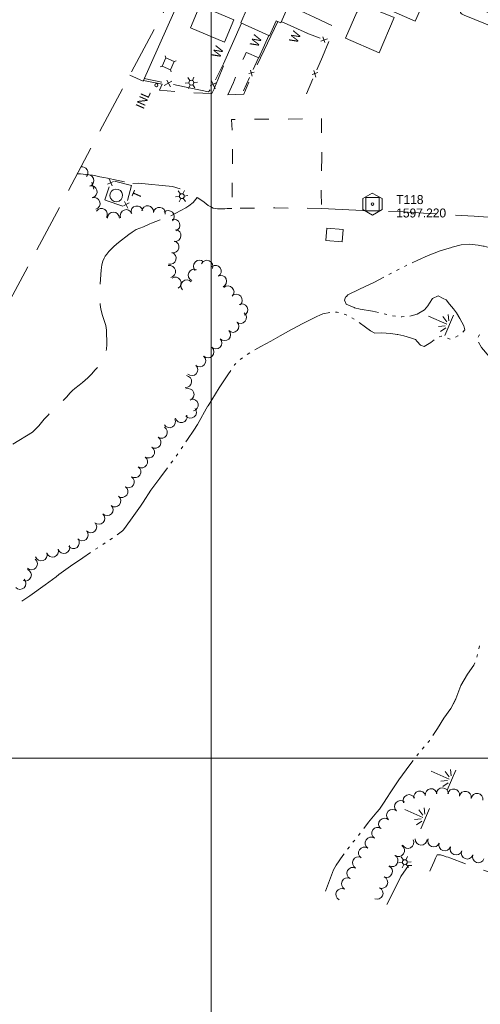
# Model space of a CAD drawing. Header units: feet. Extents: x 189384 to 191650, y 256970 to 258544.
# Tile 3 of 11: x 189871 to 190181, y 257335 to 257995. Entities that reach past the tile are written whole.
import ezdxf
from ezdxf.enums import TextEntityAlignment as Align

# ---------------------------------------------------------------- set-up
doc = ezdxf.new("R2010")
doc.units = ezdxf.units.FT
doc.header["$MEASUREMENT"] = 0
for name, pattern in [('DGN Style 3', [45.057933, 32.184238, -12.873695]), ('DGN Style 4', [51.526964, 25.74739, -12.873695, 0.032184, -12.873695]), ('DGN Style 5', [22.528966, 9.655271, -12.873695]), ('DGN Style 6', [61.21442, 0.032184, -12.873695, 22.528966, -12.873695, 0.032184, -12.873695])]:
    doc.linetypes.add(name, pattern=pattern)
for name, color, linetype, lineweight in [('E_BLD', 54, 'Continuous', 13), ('E_BLD_Name', 221, 'Continuous', 0), ('E_DWY', 73, 'DGN Style 3', 0), ('E_LAND_Vegetation', 21, 'Continuous', 0), ('E_MAP_Control', 251, 'Continuous', 0), ('E_MAP_GridLines', 251, 'Continuous', 0), ('E_MAP_Limits', 21, 'DGN Style 3', 0), ('E_MISCPROP', 40, 'Continuous', 0), ('E_MISCPROP_HvyLine', 54, 'Continuous', 13), ('E_MISCPROP_Railing', 40, 'Continuous', 0), ('E_PATH_Sidewalk', 73, 'DGN Style 5', 0), ('E_UTL_AboveGroundPipe', 40, 'DGN Style 4', 0), ('E_WTR', 251, 'DGN Style 6', 0)]:
    doc.layers.add(name, color=color, linetype=linetype, lineweight=lineweight)
doc.styles.add('Style-IGR_FONT_0', font='IGR_FONT_0.shx')

# ---------------------------------------------------------------- blocks, each defined once
blk = doc.blocks.new('TP')
at = {"layer": 'E_MAP_Control', "color": 161, "linetype": 'Continuous', "lineweight": 0, "flags": 128}
for points in [[(-6.41, 3.76), (-6.41, -3.63), (0.05, -7.35), (6.44, -3.69), (6.44, 3.64), (-0.08, 7.36)], [(-4.5, -4.5), (-4.5, 4.5), (4.5, 4.5), (4.5, -4.5)]]:
    blk.add_lwpolyline(points, close=True, dxfattribs=at)
at = {"layer": 'E_MAP_Control', "color": 161, "linetype": 'Continuous', "lineweight": 0}
blk.add_circle((0, 0), 0.871, dxfattribs=at)
blk = doc.blocks.new('WAL_1')
at = {"layer": 'E_MISCPROP_Railing', "color": 40, "linetype": 'Continuous', "lineweight": 0, "style": 'Style-IGR_FONT_0'}
blk.add_text('W', height=6, rotation=359.99991, dxfattribs=at).set_placement((-2.27, -0.34), align=Align.MIDDLE_LEFT)
blk = doc.blocks.new('INL_7')
at = {"layer": 'E_MISCPROP_Railing', "color": 40, "linetype": 'Continuous', "lineweight": 0, "style": 'Style-IGR_FONT_0'}
blk.add_text('INL', height=6, rotation=359.99991, dxfattribs=at).set_placement((-5.74, -3.01))
blk = doc.blocks.new('LTP')
at = {"layer": 'E_MISCPROP', "color": 20, "linetype": 'Continuous', "lineweight": 0}
for p, q in [((-1.64, 0.07), (-4.24, 0.14)), ((-0.8, 1.43), (-2, 3.73)), ((0.9, 1.42), (2.27, 3.65)), ((-0.88, -1.42), (-2.24, -3.61)), ((0.76, -1.47), (2, -3.65)), ((1.64, -0.02), (4.16, -0.09))]:
    blk.add_line(p, q, dxfattribs=at)
blk.add_circle((0, 0), 1.64, dxfattribs=at)
blk = doc.blocks.new('TA')
at = {"layer": 'E_BLD_Name', "style": 'Style-IGR_FONT_0'}
blk.add_text('T', height=6, rotation=359.99991, dxfattribs=at).set_placement((-1.95, 0.22), align=Align.MIDDLE_LEFT)
blk = doc.blocks.new('MARSH')
at = {"layer": 'E_WTR', "color": 161, "linetype": 'Continuous', "lineweight": 0}
for p, q in [((0.03, 15.02), (0.03, 1.6)), ((-6.13, 3.53), (-2.44, 1.44)), ((-1.34, 2.37), (-3.54, 6.22)), ((1.46, 2.37), (3.66, 6.22)), ((6.25, 3.53), (2.56, 1.44)), ((-7.39, -0.05), (7.4, -0.05))]:
    blk.add_line(p, q, dxfattribs=at)
blk = doc.blocks.new('PED')
at = {"layer": 'E_UTL_AboveGroundPipe', "color": 101, "linetype": 'Continuous', "lineweight": 13}
for p, q in [((-3.12, 2.9), (-4.18, 3.96)), ((2.88, 2.9), (3.95, 3.96)), ((-4.18, -4.16), (-3.12, -3.1)), ((3.94, -4.16), (2.88, -3.1))]:
    blk.add_line(p, q, dxfattribs=at)
at = {"layer": 'E_UTL_AboveGroundPipe', "color": 101, "linetype": 'Continuous', "lineweight": 13, "flags": 128}
blk.add_lwpolyline([(-3.12, -3.1), (2.88, -3.1), (2.88, 2.9), (-3.12, 2.9)], close=True, dxfattribs=at)

msp = doc.modelspace()

# ---------------------------------------------------------------- linework, layer by layer
at = {"layer": 'E_BLD', "color": 241, "linetype": 'Continuous', "lineweight": 0}
msp.add_ellipse((189936.26, 257877.49), major_axis=(4.07, -1.32), ratio=0.999619, dxfattribs=at)
at = {"layer": 'E_DWY', "color": 51, "linetype": 'DGN Style 3', "lineweight": 0, "flags": 128}
for points in [[(190282.03, 258060.25), (190288.3, 258057.5), (190283.22, 258046.24), (190279.58, 258037.47), (190297.4, 258029.53), (190297.86, 258030.39), (190299.21, 258032.79), (190300.37, 258034.41), (190301.43, 258035.23), (190302.86, 258035.48), (190304.7, 258035.55), (190307.11, 258035.13), (190308.79, 258034.73), (190309.97, 258034.42), (190313.54, 258032.85), (190316.01, 258031.9), (190319.86, 258030.36), (190323.32, 258028.9), (190326.33, 258027.66), (190329.72, 258026.09), (190331.72, 258024.88), (190333.27, 258023.19), (190334.78, 258020.69), (190335.31, 258019.2), (190335.36, 258017.22), (190334.94, 258014.46), (190333.71, 258011.45), (190332.93, 258010.01), (190332.39, 258009.15), (190331.61, 258008.04), (190326.61, 258002.23), (190306.66, 257985.03), (190300.63, 257979.73), (190294.11, 257975.12), (190285.11, 257968.93), (190276.11, 257963.06), (190273.48, 257961.77), (190271.99, 257961.39), (190270.2, 257960.88), (190268.25, 257960.57), (190266.87, 257960.56), (190265.93, 257960.6), (190264.48, 257960.57), (190261.94, 257960.95), (190259.67, 257961.41), (190258.66, 257961.76), (190257.73, 257961.98), (190256.85, 257962.26), (190255.55, 257962.62), (190254.87, 257962.83), (190214.57, 257980.08), (190169.95, 257998.39), (190168.56, 257999.01), (190167.8, 257999.58), (190167.51, 258000.28), (190167.62, 258001.12), (190170.49, 258007.19)], [(190051.89, 258004.89), (190053, 258004.42), (190060.45, 258001.15), (190069.31, 257997), (190077.75, 257992.98), (190082.52, 257990.88), (190083.64, 257990.37), (190084.91, 257989.76), (190091.87, 257986.5)], [(190044.9, 257994.08), (190025.87, 257954.65), (190021.95, 257945.33), (190011.34, 257945.03), (190015.01, 257953.34), (190019.02, 257963.07), (190022.17, 257970.32), (190023.5, 257973.33)], [(190008.38, 257964.38), (190004.44, 257955.11), (190003.35, 257952.28), (190002.73, 257950.76), (190001.98, 257949.02), (190000.59, 257945.89), (190000.54, 257945.84), (189984.35, 257946.59), (189965.36, 257948.07), (189967.14, 257952.19), (189954.59, 257954.63)], [(189910.06, 257891.88), (189912.21, 257891.97), (189917.93, 257891.42), (189920.43, 257891.01), (189922.63, 257890.55), (189925.23, 257889.99), (189927.98, 257889.58), (189930.38, 257889.07), (189932.46, 257888.56), (189934.36, 257888.15), (189947.44, 257885.55)], [(190074.18, 257868.76), (190115.32, 257866.78), (190129.01, 257866.47), (190142.53, 257865.7), (190152.42, 257865.18), (190159.34, 257864.51), (190176.7, 257863.48), (190195.72, 257862.31), (190207.57, 257861.26), (190215.53, 257860.13), (190221.14, 257859.56), (190224.12, 257858.71), (190227.76, 257856.89), (190231.75, 257854.75), (190235.01, 257852.11), (190237.75, 257848.46), (190243.51, 257840.42), (190252.36, 257826.11), (190260.36, 257814.53), (190270.25, 257798.7), (190277, 257786.07), (190282.73, 257775.41), (190283.14, 257774.73), (190284.04, 257774.54), (190293.52, 257778.95), (190296.38, 257780.61), (190299.94, 257782.45), (190303.81, 257784.49), (190307.18, 257786.13), (190310.22, 257788.15), (190312.24, 257789.97), (190314.32, 257792.33), (190315.79, 257794.28), (190317.41, 257796.83), (190318.74, 257799.05), (190319.83, 257800.81), (190320.75, 257802.44), (190320.81, 257802.92), (190319.96, 257804.01), (190317.9, 257805.57), (190315.66, 257807.09), (190312.75, 257809.56), (190310.32, 257811.42), (190307.36, 257813.94), (190305.11, 257816.15), (190302.95, 257818.27), (190301.07, 257819.99), (190299.46, 257821.57), (190297.15, 257823.63), (190294.19, 257825.82), (190291.94, 257827.19), (190282.04, 257832.09), (190273.98, 257836.55), (190270.44, 257838.79), (190269.02, 257839.81), (190267.51, 257841.11), (190266.24, 257842.48), (190265.44, 257843.63), (190264.87, 257845.04), (190264.6, 257846.26), (190264.53, 257847.19), (190264.6, 257848.69), (190264.77, 257850.06), (190265.18, 257851.44), (190265.88, 257853.24), (190266.54, 257854.79), (190269.62, 257861.36), (190275.5, 257870.88), (190280.38, 257879.08), (190286.66, 257890.73)], [(189947.44, 257885.55), (189951.04, 257885.82), (189974.13, 257883.58), (189981.84, 257881.15), (189986.61, 257878.57), (189991.01, 257875.92), (189995.24, 257872.95), (189997.98, 257870.8), (190000.15, 257869.58), (190001.42, 257868.95), (190002.78, 257868.7), (190004.26, 257868.61), (190006, 257868.52), (190007.57, 257868.4), (190009.28, 257868.51), (190010.81, 257868.67), (190012.47, 257868.64), (190014.02, 257868.82)], [(189990.71, 257876.1), (189987.88, 257872.69), (189985.08, 257870.43), (189983.11, 257869.2), (189973.05, 257863.7)], [(189937.83, 257845.86), (189944.71, 257851.31), (189946.97, 257852.84), (189949.77, 257854.53), (189952.15, 257855.51), (189954.62, 257856.45), (189958.88, 257858.38), (189960.02, 257858.87), (189973.33, 257863.85)], [(189937.83, 257845.86), (189935, 257843.39), (189932.85, 257841.44), (189931.39, 257839.86), (189929.95, 257838.19), (189928.92, 257836.77), (189928.16, 257835.48), (189927.29, 257833.44), (189926.71, 257830.93), (189926.11, 257827.3), (189925.84, 257824.42), (189925.67, 257821.09), (189925.61, 257818.16), (189925.48, 257815.3), (189925.23, 257812.67), (189925.15, 257809.23), (189925.25, 257807.22), (189925.44, 257804.41), (189925.96, 257801.19), (189927.11, 257797.01), (189928.24, 257793.57), (189929.22, 257790.33), (189929.73, 257787.11), (189929.75, 257783.9), (189929.88, 257780.68), (189929.95, 257777.49), (189929.66, 257774.43), (189928.83, 257770.71), (189927.57, 257767.13), (189926.04, 257764.64), (189924.37, 257762.85), (189922.22, 257760.44), (189919.69, 257757.63), (189917.11, 257755.1), (189913.67, 257752.05), (189911.32, 257750.17), (189908.48, 257748.03), (189907, 257746.71), (189905.43, 257745.04), (189902.96, 257742.2), (189899.81, 257739.05), (189897.99, 257737.31), (189894.95, 257734.61), (189892.24, 257731.95), (189890.78, 257730.35), (189888, 257727.31), (189884.34, 257723.04), (189880.11, 257718.78), (189845.14, 257697.26), (189840.87, 257694.45), (189836.01, 257691.69), (189825.25, 257685.43), (189821.58, 257684.41), (189818.98, 257684.47), (189815.58, 257684.97), (189813.21, 257685.81), (189809.02, 257687.11), (189806.46, 257688.25), (189805.07, 257689.25), (189802.89, 257690.83)], [(190117.97, 257401.81), (190125.42, 257416.39), (190127.35, 257420.65), (190132.62, 257427.89), (190133.8, 257428.11), (190134.81, 257427.96), (190136.37, 257427.49), (190138.17, 257426.88), (190140.43, 257426.14), (190142.29, 257425.49), (190144.27, 257424.62), (190145.59, 257424.05), (190146.38, 257423.84), (190146.8, 257424.2), (190147.57, 257425.68), (190148.76, 257428.28), (190149.7, 257430.7), (190150.64, 257432.97), (190151.25, 257434.27), (190151.75, 257435.06), (190152.37, 257435.26), (190154.14, 257435.06), (190156.18, 257434.4), (190157.95, 257433.9), (190159.28, 257433.55), (190160.41, 257433.23), (190180.27, 257425.67), (190203.64, 257418.01), (190204.62, 257417.79), (190205.84, 257418.04), (190206.86, 257418.77), (190209.33, 257420.32), (190217.28, 257424.91), (190227.08, 257429.81), (190230.9, 257431.37), (190234.01, 257432.39), (190236.88, 257432.99), (190238.1, 257433.27), (190242.2, 257433.32), (190246.24, 257433.34), (190249.65, 257432.7), (190252.34, 257431.94), (190254.78, 257431.31), (190256.79, 257430.79), (190258.07, 257430.36), (190258.67, 257430.14), (190263.5, 257429.05)]]:
    msp.add_lwpolyline(points, dxfattribs=at)
at = {"layer": 'E_LAND_Vegetation', "color": 93, "linetype": 'Continuous', "lineweight": 0}
msp.add_line((189921.19, 257881.76), (189919.84, 257886.35), dxfattribs=at)
for centre, radius, start, end in [((189913.23, 257892.69), 4, 322.81406, 99.08735), ((189917.23, 257887.43), 4, 289.41748, 109.40215), ((189919.48, 257879.97), 4, 283.95376, 103.93844), ((189921.41, 257872.1), 4, 287.01732, 107.00199), ((189950.17, 257866.47), 4, 11.81809, 191.80276), ((189957.36, 257866.55), 4, 352.57171, 172.55639), ((189926.35, 257864.79), 4, 326.77699, 146.76167), ((189934.41, 257862.27), 4, 359.97411, 179.95878), ((189942.92, 257863.96), 4, 20.33107, 200.31575), ((189965.29, 257865.51), 4, 352.57171, 172.55639), ((189971.28, 257863.34), 4, 314.83209, 134.81677), ((189975.09, 257857.52), 4, 288.70794, 108.69262), ((189975.81, 257850.61), 4, 262.83357, 82.81825), ((189974.42, 257842.94), 4, 257.66896, 77.65364), ((189972.52, 257835.31), 4, 254.12752, 74.1122), ((189972.06, 257826.46), 4, 281.67854, 101.66322), ((189992.13, 257830.07), 4, 46.56863, 226.55331), ((189997.22, 257829.97), 4, 337.05456, 157.03924), ((190002.82, 257826.57), 4, 304.24501, 124.22969), ((189988.61, 257824.04), 4, 65.86714, 245.85181), ((190006.39, 257819.89), 4, 293.68215, 113.66683), ((189975.88, 257818.69), 4, 301.59596, 121.58064), ((189983.71, 257816.86), 4, 41.40457, 221.38925), ((190011.37, 257812.8), 4, 314.19568, 134.18036), ((190016.91, 257807.17), 4, 311.73248, 131.71716), ((190020.56, 257800.76), 4, 296.20874, 116.19342), ((190019.72, 257795.55), 4, 231.51818, 51.50285), ((190014.64, 257789.65), 4, 225.88907, 45.87374), ((190009.03, 257784.07), 4, 223.78445, 43.76913), ((190003.26, 257778.52), 4, 223.96016, 43.94484), ((189997.85, 257772.52), 4, 226.36753, 46.3522), ((189992.39, 257766.53), 4, 229.578, 49.56268), ((189987.1, 257760.63), 4, 227.41768, 47.40236), ((189982.96, 257752.62), 4, 263.79312, 83.77779), ((189984.52, 257743.99), 4, 290.89868, 110.88336), ((189987.36, 257736.86), 4, 282.64493, 102.62961), ((189986.17, 257732.06), 4, 217.86502, 37.8497), ((189972.1, 257725.65), 4, 210.09499, 30.07967), ((189979.91, 257729.04), 4, 193.8888, 13.87348), ((189966.58, 257718.65), 4, 238.12352, 58.1082), ((189962.33, 257711.92), 4, 237.10155, 57.08622), ((189957.99, 257705.3), 4, 235.15321, 55.13788), ((189953.42, 257698.73), 4, 235.30352, 55.2882), ((189948.88, 257692.12), 4, 235.81571, 55.80039), ((189944.44, 257685.4), 4, 237.43752, 57.42219), ((189940.09, 257678.86), 4, 233.73468, 53.71936), ((189935.35, 257672.54), 4, 231.22861, 51.21329), ((189930.16, 257666.7), 4, 226.14288, 46.12755), ((189924.64, 257660.88), 4, 226.92079, 46.90547), ((189913.44, 257649.77), 4, 221.32094, 41.30562), ((189919.19, 257655.19), 4, 223.86786, 43.85254), ((189907.54, 257644.59), 4, 217.38014, 37.36482), ((189893.53, 257638.88), 4, 198.03294, 18.01762), ((189901.13, 257641.35), 4, 198.03294, 18.01762), ((189879.32, 257630.39), 4, 229.27772, 49.2624), ((189885.93, 257636.4), 4, 198.03294, 18.01762), ((189875.31, 257622.84), 4, 247.9124, 67.89708), ((189871.66, 257617.23), 4, 224.09517, 44.07984), ((190155.33, 257476.11), 3.99, 359.05674, 179.04142), ((190132.88, 257471.58), 3.99, 22.406, 202.39067), ((190140.05, 257474.03), 3.99, 12.36524, 192.34991), ((190147.69, 257475.48), 3.99, 7.09781, 187.08248), ((190162.87, 257475.36), 3.99, 349.12014, 169.10482), ((190170.68, 257473.82), 3.99, 348.80779, 168.79247), ((190178.61, 257472.38), 3.99, 351.11078, 171.09546), ((190127.17, 257467.55), 3.99, 47.61584, 227.60051), ((190121.8, 257461.66), 3.99, 47.61584, 227.60051), ((190116.42, 257455.77), 3.99, 47.61584, 227.60051), ((190111.9, 257449.6), 3.99, 55.95175, 235.93643), ((190107.43, 257442.99), 3.99, 55.95175, 235.93643), ((190125.97, 257438.05), 3.99, 236.39491, 56.37959), ((190132.11, 257443.48), 3.99, 207.048, 27.03268), ((190141.05, 257445.7), 3.99, 176.39301, 356.37769), ((190149.54, 257444.47), 3.99, 157.44916, 337.43383), ((190156.88, 257441.83), 3.99, 162.23188, 342.21656), ((190164.47, 257439.1), 3.99, 159.60792, 339.5926), ((190098.86, 257429.85), 3.99, 62.54949, 242.53416), ((190102.97, 257436.38), 3.99, 55.95175, 235.93643), ((190121.52, 257431.22), 3.99, 241.51758, 61.50226), ((190171.98, 257436.33), 3.99, 158.76589, 338.75057), ((190179.43, 257433.8), 3.99, 161.51964, 341.50432), ((190117.76, 257423.98), 3.99, 246.67166, 66.65634), ((190095.18, 257422.77), 3.99, 62.54949, 242.53416), ((190091.51, 257415.7), 3.99, 62.54949, 242.53416), ((190114.6, 257416.66), 3.99, 246.67166, 66.65634), ((190087.83, 257408.62), 3.99, 62.54949, 242.53416), ((190111.44, 257409.34), 3.99, 246.67166, 66.65634)]:
    msp.add_arc(centre, radius, start, end, dxfattribs=at)
at = {"layer": 'E_MAP_GridLines', "color": 161, "linetype": 'Continuous', "lineweight": 0}
for p, q in [((190000, 257000), (190000, 258500)), ((189500, 257500), (191500, 257500))]:
    msp.add_line(p, q, dxfattribs=at)
at = {"layer": 'E_MAP_Limits', "color": 73, "linetype": 'DGN Style 3', "lineweight": 0, "flags": 128}
msp.add_lwpolyline([(190173.63, 258386.31), (189729.15, 257552.5)], dxfattribs=at)
at = {"layer": 'E_MISCPROP_HvyLine', "color": 241, "linetype": 'Continuous', "lineweight": 13, "flags": 128}
for points in [[(190024.26, 258003.11), (190019.88, 257993.19), (190039.24, 257984.62), (190043.66, 257994.63), (190046.75, 257993.26), (190086.82, 258083.9)], [(189945.37, 257958.12), (189954.35, 257954.11), (189986.09, 258025.49), (189991.49, 258023.32), (189994.74, 258031.12), (189989.66, 258033.27), (189990.28, 258034.51), (189986.73, 258035.71)], [(190092.04, 258014.39), (190137.12, 257994.47), (190147.28, 258017.45), (190270.4, 257963.01), (190294, 258016.38)]]:
    msp.add_lwpolyline(points, dxfattribs=at)
for points in [[(189992.45, 258004.84), (190015.21, 257995.23), (190008.93, 257980.37), (189986.18, 257989.98)], [(190090.31, 257982.89), (190112.78, 257973.26), (190122.81, 257996.76), (190106.8, 258003.42), (190097.83, 258000.36)], [(190077.79, 257855.46), (190077.12, 257847.25), (190088.03, 257846.37), (190088.7, 257854.58)]]:
    msp.add_lwpolyline(points, close=True, dxfattribs=at)
at = {"layer": 'E_MISCPROP_Railing', "color": 40, "linetype": 'Continuous', "lineweight": 0}
for p, q in [((190073.66, 257980.99), (190078.15, 257982.63)), ((190074.94, 257983.87), (190076.37, 257980.02)), ((190028.95, 257960.28), (190025.39, 257959.21)), ((190026.42, 257961.6), (190027.65, 257957.44)), ((190071.76, 257959.92), (190067.86, 257958.64)), ((190068.93, 257961.3), (190070.4, 257956.75)), ((189973.7, 257954.21), (189968.53, 257951.28)), ((189972.72, 257950.43), (189970.18, 257954.84)), ((190003.95, 257953.18), (189999.38, 257950.92)), ((190000.23, 257954.39), (190002.83, 257949.05)), ((189930.49, 257885.12), (189934.51, 257886.86)), ((189933.62, 257883.91), (189931.63, 257888.61)), ((189945, 257872.43), (189941.06, 257870.52)), ((189941.81, 257873.5), (189944.02, 257868.89))]:
    msp.add_line(p, q, dxfattribs=at)
at = {"layer": 'E_MISCPROP_Railing', "color": 40, "linetype": 'Continuous', "lineweight": 13, "flags": 128}
for points in [[(190020.41, 257992.95), (190008.31, 257965.79)], [(190047.1, 257994.06), (190064.6, 257986.24)], [(190023.71, 257973.4), (190031.98, 257969.81), (190038.83, 257984.81)]]:
    msp.add_lwpolyline(points, dxfattribs=at)
at = {"layer": 'E_MISCPROP_Railing', "color": 40, "linetype": 'Continuous', "lineweight": 0, "flags": 128}
for points in [[(190064.19, 257986.42), (190073.21, 257982.97)], [(190079.06, 257980.64), (190074.73, 257970.55)], [(190031.89, 257969.85), (190028.24, 257961.89)], [(190074.73, 257970.55), (190070.93, 257961.67)], [(190008.31, 257965.79), (190002.87, 257955.1)], [(189966.88, 257953.46), (189955.13, 257955.85)], [(190025.82, 257956.63), (190021.67, 257947.58)], [(190068.41, 257955.81), (190064.08, 257945.72)], [(189986.41, 257949.49), (189974.65, 257951.88)], [(189999.3, 257948.22), (189998.28, 257947.08), (189986.41, 257949.49)], [(189929.55, 257874.12), (189928.64, 257874.44), (189931.54, 257883.33)], [(189935.12, 257887.12), (189946.47, 257884.15)], [(189946.61, 257884.12), (189943.87, 257874.18)], [(189940.64, 257870.29), (189929.55, 257874.12)]]:
    msp.add_lwpolyline(points, dxfattribs=at)
at = {"layer": 'E_MISCPROP_Railing', "color": 40, "linetype": 'Continuous', "lineweight": 0}
msp.add_circle((189963.24, 257951.46), 1.03, dxfattribs=at)
at = {"layer": 'E_PATH_Sidewalk', "color": 51, "linetype": 'DGN Style 5', "lineweight": 0, "flags": 128}
for points in [[(190074.18, 257868.76), (190042.77, 257869.15), (190014.02, 257868.82), (190014.26, 257889.19), (190014.3, 257914.34), (190013.79, 257928.48), (190049.44, 257928.64), (190074.12, 257929.13), (190074.31, 257903.6)], [(190074.31, 257903.62), (190073.84, 257878.95), (190074.18, 257868.76)]]:
    msp.add_lwpolyline(points, dxfattribs=at)
at = {"layer": 'E_WTR', "color": 161, "linetype": 'Continuous', "lineweight": 0}
for p, q in [((190096.39, 257802.12), (190096.23, 257802.13)), ((190164.39, 257539.72), (190160.93, 257533.33))]:
    msp.add_line(p, q, dxfattribs=at)
at = {"layer": 'E_WTR', "color": 161, "linetype": 'Continuous', "lineweight": 0, "flags": 128}
for points in [[(190161.34, 257842.61), (190161.81, 257842.76), (190167.84, 257844.26), (190173.61, 257844.71), (190179.35, 257844.11), (190182.74, 257843.53), (190183.33, 257843.51), (190188.11, 257842.19), (190189.05, 257841.85)], [(190135.08, 257832.3), (190138.73, 257833.96), (190145.86, 257837.28), (190153.74, 257840.28), (190161.34, 257842.61)], [(190129.75, 257829.89), (190129.78, 257829.9), (190131.52, 257830.7)], [(190119.4, 257824.45), (190121.12, 257825.36)], [(190124.58, 257827.17), (190126.3, 257828.08)], [(190090.85, 257809.8), (190091.86, 257810.78), (190099.54, 257814.59), (190109.69, 257819.37), (190115.95, 257822.64)], [(190112.37, 257798.93), (190108.28, 257799.84), (190100.14, 257801.16), (190096.39, 257802.12), (190096.23, 257802.13), (190096.11, 257802.25), (190090.8, 257804.63), (190089.57, 257807.34), (190090.31, 257809.29), (190090.85, 257809.8)], [(190155.93, 257808.46), (190152.45, 257810.22), (190148.65, 257808.4), (190146.6, 257805.19), (190145.46, 257803.33), (190143.25, 257800.78), (190138.33, 257797.76), (190133.55, 257796.4), (190133.51, 257796.39)], [(190168.98, 257785.71), (190170.39, 257787.37), (190169.79, 257789.98), (190167.07, 257795), (190164.68, 257798.65), (190162.76, 257801.36), (190160.09, 257804.64), (190157.78, 257807.52), (190155.93, 257808.46)], [(190053.99, 257787.58), (190054.88, 257788.09), (190061.24, 257791.46), (190066.56, 257794.12), (190070.59, 257796.12), (190073.52, 257797.41), (190075, 257798.03), (190079.71, 257798.85)], [(190083.58, 257799.16), (190084.61, 257799.14), (190085.53, 257799.05)], [(190089.25, 257797.93), (190090.13, 257797.6), (190091.06, 257797.2)], [(190118.07, 257797.64), (190116.17, 257798.07)], [(190094.49, 257795.36), (190096.17, 257794.38)], [(190099.39, 257792.17), (190103.62, 257789.19), (190107.01, 257786.61), (190109.93, 257785.1), (190114.48, 257785.32), (190120.75, 257784.8), (190124.89, 257784.2), (190125.38, 257784.11)], [(190123.81, 257796.55), (190121.87, 257796.78)], [(190129.62, 257796.17), (190127.96, 257796.07), (190127.68, 257796.1)], [(190029.31, 257773.81), (190033.42, 257776.07), (190040.05, 257779.78), (190046.39, 257783.2), (190053.99, 257787.58)], [(190125.38, 257784.11), (190129.44, 257783.32), (190134.52, 257781.77), (190137.2, 257780.83), (190138.38, 257779.6), (190140.52, 257777), (190143, 257776.15), (190147.54, 257778.77), (190149.89, 257780.7)], [(190180.4, 257783.94), (190179.96, 257783.8), (190179.39, 257782.43)], [(190153.16, 257782.72), (190154.78, 257783.12), (190155.04, 257783.03)], [(190158.71, 257781.71), (190160.52, 257781.04), (190160.54, 257781.05)], [(190164.16, 257782.45), (190165.6, 257783.22), (190165.86, 257783.39)], [(190179.5, 257778.96), (190181.66, 257775.51), (190186.69, 257769.55), (190190.11, 257763.69), (190192.99, 257756.03), (190193.25, 257754.64)], [(190024.31, 257770.79), (190025.93, 257771.88)], [(190015.4, 257763.33), (190015.69, 257763.76), (190016.7, 257764.78)], [(190019.47, 257767.52), (190021.08, 257768.61)], [(189997.89, 257736.37), (189997.92, 257736.42), (190005.41, 257748.44), (190011.24, 257757.13), (190013.23, 257760.1)], [(189983.13, 257712.29), (189984.09, 257713.71), (189988.37, 257720), (189990.76, 257723.74), (189997.89, 257736.37)], [(189979.86, 257707.45), (189980.95, 257709.06)], [(189973.03, 257697.96), (189974.19, 257699.53)], [(189976.49, 257702.67), (189977.64, 257704.25)], [(189954.38, 257671.77), (189959.63, 257679.72), (189965.55, 257687.77), (189970.73, 257694.82)], [(189936.93, 257649.77), (189940.57, 257652.6), (189941.2, 257653.2), (189945.85, 257659.64), (189952.51, 257668.94), (189954.38, 257671.77)], [(189932.07, 257646.52), (189933.7, 257647.59)], [(189922.3, 257640.1), (189922.35, 257640.13), (189923.93, 257641.17)], [(189927.19, 257643.31), (189928.81, 257644.38)], [(189895.91, 257621.75), (189897.75, 257623.12), (189905.54, 257628.79), (189913.95, 257634.45), (189919.07, 257637.92)], [(189872.96, 257605.26), (189878.19, 257608.85), (189888.6, 257616.28), (189895.91, 257621.75)], [(190180.16, 257575.28), (190179.71, 257573.38)], [(190178.8, 257569.59), (190178.35, 257567.69)], [(190176.99, 257564.04), (190176.35, 257562.34), (190172.1, 257556.35), (190167.74, 257548.7), (190164.39, 257539.72), (190164.05, 257539.1)], [(190164.05, 257539.1), (190160.93, 257533.33), (190156.38, 257526.79), (190152.1, 257519.84), (190148.92, 257515.27)], [(190142.99, 257507.56), (190141.72, 257506.08)], [(190146.74, 257512.04), (190146.37, 257511.47), (190145.54, 257510.51)], [(190139.24, 257503.08), (190138.05, 257501.53)], [(190135.66, 257498.45), (190133.41, 257495.55), (190125.99, 257485.45), (190119.31, 257475.42)], [(190119.31, 257475.42), (190119.05, 257475.03), (190114.83, 257468.47), (190113, 257465.79), (190111.27, 257463.7), (190105.78, 257456.99), (190102.5, 257452.74)], [(190100.12, 257449.66), (190098.96, 257448.15), (190098.93, 257448.11)], [(190092.84, 257440.51), (190091.66, 257438.96)], [(190096.48, 257445.08), (190095.26, 257443.56)], [(190089.28, 257435.87), (190088.38, 257434.69), (190084.07, 257428.2), (190082.12, 257425.06), (190076.84, 257410.72)]]:
    msp.add_lwpolyline(points, dxfattribs=at)

# ---------------------------------------------------------------- block references
at = {"layer": 'E_BLD_Name', "xscale": 1.000001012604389, "yscale": 1.000001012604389, "zscale": 1.000001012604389, "rotation": 66.26490413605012}
msp.add_blockref('TA', (189950.2, 257877.47), dxfattribs=at)
at = {"layer": 'E_MAP_Control', "color": 161, "linetype": 'Continuous', "lineweight": 0}
msp.add_blockref('TP', (190108.32, 257871.71), dxfattribs=at)
at = {"layer": 'E_MISCPROP', "color": 20, "linetype": 'Continuous', "lineweight": 0, "xscale": 1.000001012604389, "yscale": 1.000001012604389, "zscale": 1.000001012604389, "rotation": 66.26490413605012}
for p in [(189986.74, 257953.1), (189980.31, 257876.98), (190130.09, 257430.19)]:
    msp.add_blockref('LTP', p, dxfattribs=at)
at = {"layer": 'E_MISCPROP_Railing', "color": 40, "linetype": 'Continuous', "lineweight": 0}
for name, p, xscale, yscale, zscale, rotation in [('WAL_1', (190029.2, 257979.88), 0.9999990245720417, 0.9999990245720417, 0.9999990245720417, 66.07497641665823), ('WAL_1', (190055.49, 257982.48), 0.9999990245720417, 0.9999990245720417, 0.9999990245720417, 66.07497641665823), ('WAL_1', (190003.48, 257972.48), 0.9999990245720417, 0.9999990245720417, 0.9999990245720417, 66.07497641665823), ('INL_7', (189954.14, 257941.44), 1.000001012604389, 1.000001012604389, 1.000001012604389, 66.26490413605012)]:
    msp.add_blockref(name, p, dxfattribs=dict(at, xscale=xscale, yscale=yscale, zscale=zscale, rotation=rotation))
at = {"layer": 'E_UTL_AboveGroundPipe', "color": 101, "linetype": 'Continuous', "lineweight": 13, "xscale": 0.9999983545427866, "yscale": 0.9999983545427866, "zscale": 0.9999983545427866, "rotation": 66.02708139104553}
msp.add_blockref('PED', (189971.1, 257965.96), dxfattribs=at)
at = {"layer": 'E_WTR', "color": 161, "linetype": 'Continuous', "lineweight": 0, "xscale": 0.9999989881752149, "yscale": 0.9999989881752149, "zscale": 0.9999989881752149, "rotation": 66.15405203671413}
for p in [(190159.81, 257790.39), (190161.4, 257485.21), (190143.7, 257459.47)]:
    msp.add_blockref('MARSH', p, dxfattribs=at)

# ---------------------------------------------------------------- texts
at = {"layer": 'E_MAP_Control', "color": 161, "linetype": 'Continuous', "lineweight": 0, "style": 'Style-IGR_FONT_0'}
for s, p in [('T118', (190124.32, 257871.71)), ('1597.220', (190124.32, 257862.71))]:
    msp.add_text(s, height=6, dxfattribs=at).set_placement(p)

doc.saveas('drawing.dxf')
